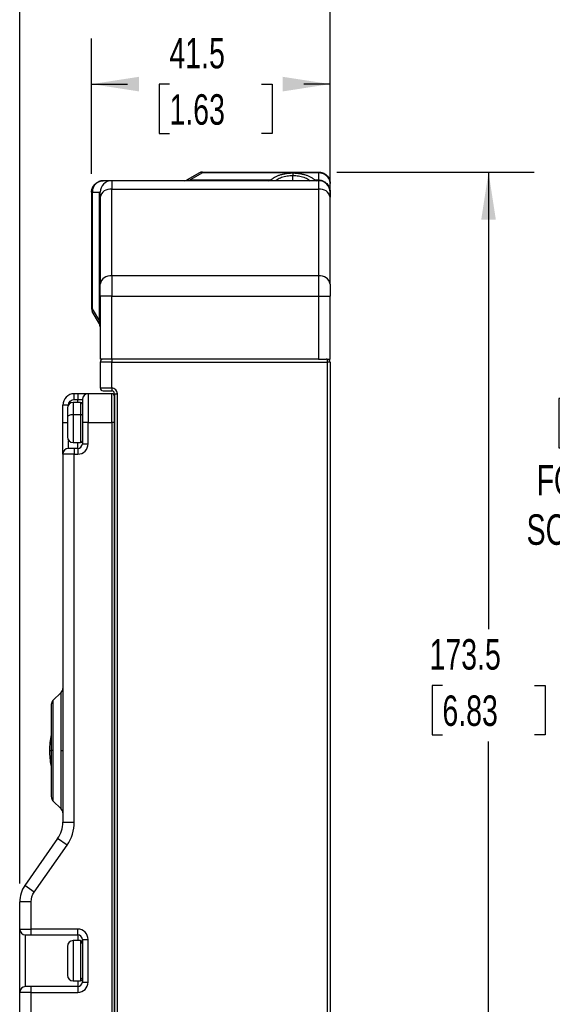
# Model space of a CAD drawing. Header units: millimetres. Extents: x 16 to 683, y 16 to 524.
# Tile 13 of 39: x 269 to 362, y 183 to 355. Entities that reach past the tile are written whole.
import ezdxf

# ---------------------------------------------------------------- set-up
doc = ezdxf.new("R2010")
doc.units = ezdxf.units.MM
doc.header["$LTSCALE"] = 2.5
doc.layers.add('DIMENSIONS', color=140, linetype='Continuous', lineweight=25)
doc.styles.add('SLDTEXTSTYLE0', font='TXT', dxfattribs={"width": 0.7})
doc.dimstyles.new('SLDDIMSTYLE1', dxfattribs={"dimtxt": 5.39502, "dimasz": 8.255, "dimexe": 0, "dimexo": 0.0625, "dimgap": 1.348755, "dimtad": 0, "dimtih": 1, "dimtoh": 1, "dimrnd": 1e-09, "dimzin": 4, "dimdsep": 46, "dimtxsty": 'SLDTEXTSTYLE0', "dimsah": 1, "dimcen": 0.09, "dimadec": 0, "dimazin": 1, "dimtfac": 1, "dimtofl": 0, "dimtmove": 0, "dimatfit": 3, "dimfxl": 0, "dimfrac": 2, "dimtolj": 1, "dimtzin": 12, "dimarcsym": 0})
doc.dimstyles.new('SLDDIMSTYLE2', dxfattribs={"dimtxt": 5.39502, "dimasz": 8.255, "dimexe": 0, "dimexo": 0.0625, "dimgap": 1.348755, "dimtad": 0, "dimtih": 1, "dimtoh": 1, "dimrnd": 1e-09, "dimzin": 12, "dimdsep": 46, "dimtxsty": 'SLDTEXTSTYLE0', "dimsah": 1, "dimcen": 0.09, "dimadec": 0, "dimazin": 3, "dimtfac": 1, "dimtofl": 0, "dimtmove": 0, "dimatfit": 3, "dimfxl": 0, "dimfrac": 2, "dimtolj": 1, "dimtzin": 12, "dimarcsym": 0})
doc.dimstyles.new('SLDDIMSTYLE4', dxfattribs={"dimtxt": 5.39502, "dimasz": 8.255, "dimexe": 0, "dimexo": 0.0625, "dimgap": 1.348755, "dimtad": 0, "dimtih": 1, "dimtoh": 1, "dimrnd": 1e-09, "dimzin": 12, "dimdsep": 46, "dimtxsty": 'SLDTEXTSTYLE0', "dimsah": 1, "dimcen": 0, "dimadec": 0, "dimazin": 3, "dimtfac": 1, "dimtofl": 0, "dimtmove": 0, "dimatfit": 3, "dimfxl": 0, "dimfrac": 2, "dimtolj": 1, "dimtzin": 12, "dimarcsym": 0})

# ---------------------------------------------------------------- blocks, each defined once
blk = doc.blocks.new('_D_11')
at = {"layer": 'DIMENSIONS'}
for p, q in [((324.57, 328.04), (358.88, 328.04)), ((350.94, 328.04), (350.94, 248.66)), ((342.92, 238.88), (341.11, 238.88)), ((341.11, 238.88), (341.11, 230.31)), ((358.95, 238.88), (360.77, 238.88)), ((360.77, 238.88), (360.77, 230.31)), ((341.11, 230.31), (342.92, 230.31)), ((360.77, 230.31), (358.95, 230.31)), ((350.94, 154.54), (350.94, 229.1)), ((325.01, 154.54), (358.88, 154.54))]:
    blk.add_line(p, q, dxfattribs=at)
for points in [[(350.94, 328.04), (349.67, 319.79), (352.21, 319.79)], [(350.94, 154.54), (352.21, 162.8), (349.67, 162.8)]]:
    blk.add_solid(points, dxfattribs=at)
at = {"layer": 'DIMENSIONS', "char_height": 5.292, "attachment_point": 1, "style": 'SLDTEXTSTYLE0'}
for s, insert in [('173.5', (340.68, 246.91)), ('6.83', (342.92, 237.13))]:
    blk.add_mtext(s, dxfattribs=dict(at, insert=insert))
blk = doc.blocks.new('_D_12')
at = {"layer": 'DIMENSIONS'}
for p, q in [((281.9, 327.72), (281.9, 351.26)), ((323.4, 326.84), (323.4, 351.26)), ((281.9, 343.33), (288.14, 343.33)), ((295.45, 343.33), (293.64, 343.33)), ((293.64, 343.33), (293.64, 334.75)), ((311.48, 343.33), (313.29, 343.33)), ((313.29, 343.33), (313.29, 334.75)), ((323.4, 343.33), (318.79, 343.33)), ((293.64, 334.75), (295.45, 334.75)), ((313.29, 334.75), (311.48, 334.75))]:
    blk.add_line(p, q, dxfattribs=at)
for points in [[(281.9, 343.33), (290.15, 342.06), (290.15, 344.6)], [(323.4, 343.33), (315.14, 344.6), (315.14, 342.06)]]:
    blk.add_solid(points, dxfattribs=at)
at = {"layer": 'DIMENSIONS', "char_height": 5.292, "attachment_point": 1, "style": 'SLDTEXTSTYLE0'}
for s, insert in [('41.5', (295.45, 351.36)), ('1.63', (295.45, 341.57))]:
    blk.add_mtext(s, dxfattribs=dict(at, insert=insert))
blk = doc.blocks.new('_D_13')
at = {"layer": 'DIMENSIONS'}
for p, q in [((269.4, 204.43), (269.4, 375.98)), ((323.4, 309.65), (323.4, 375.98)), ((269.4, 368.04), (281.22, 368.04)), ((288.53, 368.04), (286.72, 368.04)), ((286.72, 368.04), (286.72, 359.47)), ((304.56, 368.04), (306.38, 368.04)), ((306.38, 368.04), (306.38, 359.47)), ((323.4, 368.04), (311.87, 368.04)), ((286.72, 359.47), (288.53, 359.47)), ((306.38, 359.47), (304.56, 359.47))]:
    blk.add_line(p, q, dxfattribs=at)
for points in [[(269.4, 368.04), (277.65, 366.77), (277.65, 369.31)], [(323.4, 368.04), (315.14, 369.31), (315.14, 366.77)]]:
    blk.add_solid(points, dxfattribs=at)
at = {"layer": 'DIMENSIONS', "char_height": 5.292, "attachment_point": 1, "style": 'SLDTEXTSTYLE0'}
for s, insert in [('54.0', (288.53, 376.07)), ('2.13', (288.53, 366.29))]:
    blk.add_mtext(s, dxfattribs=dict(at, insert=insert))
blk = doc.blocks.new('_D_14')
at = {"layer": 'DIMENSIONS'}
for p, q in [((365, 288.7), (363.19, 288.7)), ((363.19, 288.7), (363.19, 280.12)), ((381.04, 288.7), (382.85, 288.7)), ((382.85, 288.7), (382.85, 280.12)), ((363.19, 280.12), (365, 280.12)), ((382.85, 280.12), (381.04, 280.12)), ((395.78, 272.29), (392.45, 272.29)), ((409.47, 258.59), (395.78, 272.29))]:
    blk.add_line(p, q, dxfattribs=at)
blk.add_solid([(409.47, 258.59), (404.53, 265.33), (402.74, 263.53)], dxfattribs=at)
at = {"layer": 'DIMENSIONS', "char_height": 5.292, "attachment_point": 1, "style": 'SLDTEXTSTYLE0'}
for s, insert in [('%%c', (363.18, 296.72)), ('5.8', (371.32, 296.72)), ('0.23', (365, 286.94)), ('FOR M5', (359.3, 277.16)), ('SCREWS', (357.56, 268.59)), ('(4X)', (365.16, 260.01))]:
    blk.add_mtext(s, dxfattribs=dict(at, insert=insert))

msp = doc.modelspace()

# ---------------------------------------------------------------- linework, layer by layer
for p, q in [((300.66527, 327.907243), (298.531296, 326.675192)), ((301.16527, 327.907243), (299.031296, 326.675192)), ((301.16527, 328.041217), (301.16527, 327.907243)), ((301.16527, 328.041217), (321.397321, 328.041217)), ((321.397321, 327.907243), (301.16527, 327.907243)), ((316.897321, 327.89688), (316.897321, 327.463867)), ((316.897321, 326.541217), (316.897321, 327.463867)), ((321.397321, 327.907243), (321.397321, 328.041217)), ((321.397321, 327.907243), (321.397321, 326.675192)), ((285.397321, 326.541217), (283.897321, 326.541217)), ((285.397321, 326.541217), (285.397321, 325.076751)), ((321.397321, 326.541217), (285.397321, 326.541217)), ((285.397321, 310.005683), (285.397321, 325.076751)), ((285.397321, 325.076751), (321.397321, 325.076751)), ((299.031296, 326.541217), (299.031296, 326.675192)), ((299.031296, 326.675192), (313.080691, 326.675192)), ((320.713951, 326.675192), (321.397321, 326.675192)), ((321.397321, 326.541217), (321.397321, 326.675192)), ((321.397321, 326.541217), (321.397321, 325.076751)), ((321.397321, 325.076751), (321.397321, 310.005683)), ((323.397321, 324.541217), (323.397321, 326.041217)), ((281.897321, 324.541217), (281.897321, 304.309166)), ((281.897321, 324.541217), (282.031296, 324.541217)), ((282.031296, 324.541217), (283.263346, 324.541217)), ((282.031296, 324.541217), (282.031296, 304.309166)), ((283.263346, 324.541217), (283.397321, 324.541217)), ((283.263346, 302.175192), (283.263346, 324.541217)), ((283.397321, 323.662538), (283.397321, 308.59147)), ((323.397321, 308.59147), (323.397321, 323.662538)), ((285.397321, 310.005683), (285.397321, 306.470149)), ((321.397321, 310.005683), (285.397321, 310.005683)), ((321.397321, 310.005683), (321.397321, 306.470149)), ((285.397321, 306.470149), (283.397321, 306.470149)), ((283.397321, 306.470149), (283.397321, 295.541217)), ((285.397321, 295.541217), (285.397321, 306.470149)), ((285.397321, 306.470149), (321.397321, 306.470149)), ((321.397321, 306.470149), (323.397321, 306.470149)), ((321.397321, 306.470149), (321.397321, 295.541217)), ((323.397321, 295.541217), (323.397321, 306.470149)), ((281.897321, 304.309166), (282.031296, 304.309166)), ((282.031296, 304.309166), (283.263346, 302.175192)), ((283.263346, 301.675192), (282.031296, 303.809166)), ((283.397321, 302.175192), (283.263346, 302.175192)), ((285.397321, 295.541217), (283.397321, 295.541217)), ((285.397321, 295.041217), (283.397321, 295.041217)), ((283.397321, 295.041217), (283.397321, 290.541217)), ((285.397321, 295.541217), (285.397321, 295.041217)), ((321.397321, 295.541217), (285.397321, 295.541217)), ((285.397321, 290.541217), (285.397321, 295.041217)), ((285.397321, 295.041217), (322.897321, 295.041217)), ((321.397321, 295.541217), (322.720197, 295.541217)), ((322.897321, 295.541217), (322.720197, 295.541217)), ((322.897321, 295.541217), (322.897321, 295.041217)), ((322.897321, 295.541217), (323.397321, 295.541217)), ((322.897321, 295.041217), (322.897321, 173.903749)), ((323.397321, 295.041217), (322.897321, 295.041217)), ((323.397321, 295.041217), (323.397321, 173.903749)), ((278.897321, 288.541217), (278.897321, 289.541217)), ((279.497321, 289.541217), (278.897321, 289.541217)), ((279.497321, 289.541217), (279.497321, 288.541217)), ((281.297321, 289.541217), (281.297321, 284.541217)), ((285.397321, 289.541217), (281.297321, 289.541217)), ((283.397321, 290.541217), (285.397321, 290.541217)), ((285.397321, 290.541217), (285.397321, 290.041217)), ((285.397321, 284.541217), (285.397321, 289.541217)), ((285.897321, 289.541217), (285.897321, 106.541217)), ((285.897321, 289.541217), (286.397321, 289.541217)), ((286.397321, 106.541217), (286.397321, 289.541217)), ((276.897321, 284.541217), (276.897321, 287.541217)), ((277.831296, 287.541217), (276.897321, 287.541217)), ((279.997321, 288.041217), (278.697321, 288.041217)), ((278.697321, 288.041217), (278.697321, 285.881889)), ((278.897321, 288.541217), (279.497321, 288.541217)), ((279.497321, 288.541217), (280.297321, 288.541217)), ((279.497321, 288.041217), (279.497321, 288.541217)), ((279.997321, 288.041217), (279.997321, 285.881889)), ((280.297321, 287.791217), (280.295886, 287.770521)), ((279.997321, 285.881889), (278.697321, 285.881889)), ((278.697321, 285.881889), (278.697321, 281.041217)), ((279.997321, 285.881889), (279.997321, 281.041217)), ((276.897321, 284.541217), (277.694139, 284.541217)), ((280.297321, 284.541217), (280.295886, 284.541217)), ((280.297321, 284.541217), (280.297321, 280.841217)), ((281.297321, 284.541217), (280.297321, 284.541217)), ((281.297321, 284.541217), (285.397321, 284.541217)), ((281.297321, 280.841217), (281.297321, 284.541217)), ((285.397321, 284.541217), (285.397321, 106.541217)), ((285.897321, 284.541217), (285.397321, 284.541217)), ((285.897321, 106.541217), (285.897321, 284.541217)), ((277.897321, 280.041217), (277.897321, 281.441217)), ((278.697321, 281.041217), (279.997321, 281.041217)), ((279.497321, 280.041217), (279.497321, 281.041217)), ((280.295886, 281.311913), (280.297321, 281.291217)), ((280.297321, 280.841217), (281.297321, 280.841217)), ((278.897321, 279.041217), (276.897321, 279.041217)), ((276.897321, 279.041217), (276.897321, 215.117711)), ((279.497321, 280.041217), (278.897321, 280.041217)), ((278.897321, 280.041217), (278.897321, 279.041217)), ((278.897321, 215.117711), (278.897321, 279.041217)), ((278.897321, 279.041217), (279.497321, 279.041217)), ((279.497321, 280.041217), (279.497321, 279.041217)), ((276.604428, 237.648324), (275.190214, 236.23411)), ((275.190214, 236.23411), (275.190214, 227.541217)), ((276.604428, 227.541217), (276.604428, 237.648324)), ((274.597321, 227.541217), (274.84276, 227.541217)), ((275.190214, 227.541217), (274.897321, 227.541217)), ((275.190214, 227.541217), (275.190214, 218.848324)), ((276.604428, 227.541217), (276.897321, 227.541217)), ((276.604428, 217.43411), (276.604428, 227.541217)), ((275.190214, 218.848324), (276.604428, 217.43411)), ((276.897321, 215.117711), (278.897321, 215.117711)), ((275.993081, 212.249829), (270.301561, 204.121495)), ((277.631385, 211.102676), (275.993081, 212.249829)), ((271.939865, 202.974343), (277.631385, 211.102676)), ((271.939865, 202.974343), (270.301561, 204.121495)), ((269.397321, 196.541217), (269.397321, 201.253613)), ((271.397321, 201.253613), (269.397321, 201.253613)), ((271.397321, 196.541217), (271.397321, 201.253613)), ((269.397321, 196.541217), (271.397321, 196.541217)), ((270.397321, 186.541217), (270.397321, 195.541217)), ((279.497321, 196.541217), (271.397321, 196.541217)), ((271.397321, 195.541217), (271.397321, 196.541217)), ((271.397321, 195.541217), (279.497321, 195.541217)), ((279.497321, 195.541217), (279.497321, 196.541217)), ((279.497321, 195.541217), (279.497321, 194.541217)), ((279.997321, 194.541217), (278.697321, 194.541217)), ((278.697321, 194.540652), (278.697321, 187.541782)), ((279.997321, 194.540652), (278.697321, 194.540652)), ((279.997321, 194.540652), (279.997321, 187.541782)), ((280.297321, 194.741217), (280.297321, 187.341217)), ((280.297321, 194.741217), (281.297321, 194.741217)), ((281.297321, 187.341217), (281.297321, 194.741217)), ((280.297321, 191.041217), (280.295886, 191.041217)), ((279.497321, 186.541217), (271.397321, 186.541217)), ((271.397321, 185.541217), (271.397321, 186.541217)), ((278.697321, 187.541217), (279.997321, 187.541217)), ((279.497321, 187.541217), (279.497321, 186.541217)), ((279.497321, 186.541217), (279.497321, 185.541217)), ((280.297321, 187.341217), (281.297321, 187.341217)), ((271.397321, 185.541217), (269.397321, 185.541217)), ((269.397321, 112.041217), (269.397321, 185.541217)), ((271.397321, 112.041217), (271.397321, 185.541217)), ((271.397321, 185.541217), (279.497321, 185.541217))]:
    msp.add_line(p, q)
at = {"flags": 128}
msp.add_lwpolyline([(278.697321, 285.881889), (278.502231, 285.874529), (278.314638, 285.852731), (278.141751, 285.817333), (277.990214, 285.769696), (277.865851, 285.71165), (277.773442, 285.645426), (277.716536, 285.573569), (277.697321, 285.49884)], dxfattribs=at)
for centre, radius, start, end in [((301.16527, 327.041217), 1, 90, 120), ((300.91527, 327.414498), 0.552537, 63.09848852, 116.90151148), ((285.397321, 324.541217), 2, 90, 180), ((285.147321, 323.308984), 1.785357, 81.95053302, 168.57824634), ((298.031296, 327.541217), 1, 270, 300), ((312.918064, 326.105551), 0.592401, 47.34316866, 74.06645698), ((320.876578, 326.105551), 0.592401, 105.93354302, 132.65683134), ((321.397321, 324.541217), 2, 360, 90), ((321.647321, 323.308984), 1.785357, 11.42175366, 98.04946698), ((285.147321, 308.237916), 1.785357, 81.95053302, 168.57824634), ((321.647321, 308.237916), 1.785357, 11.42175366, 98.04946698), ((282.897321, 304.309166), 1, 180, 210), ((282.52404, 304.059166), 0.552537, 153.09848852, 206.90151148), ((282.397321, 301.175192), 1, 0, 29.999984), ((283.897321, 295.041217), 0.5, 90, 180), ((322.897321, 295.041217), 0.5, 0, 90), ((278.897321, 287.541217), 2, 90, 180), ((281.297321, 288.541217), 1, 90, 180), ((283.897321, 290.541217), 0.5, 180, 270), ((285.397321, 289.541217), 0.5, 0, 90), ((285.397321, 289.041217), 0.5, 0, 90), ((278.697321, 287.041217), 1, 90, 180), ((279.997321, 287.741217), 0.3, 0, 90), ((280.05702, 285.572096), 0.315492, 40.78885828, 100.90755475), ((278.697321, 282.041217), 1, 180, 270), ((279.497321, 280.841217), 0.8, 270, 0), ((279.997321, 281.341217), 0.3, 270, 0), ((277.897321, 279.041217), 1, 90, 180), ((275.897321, 238.355431), 1, 315, 0), ((275.897321, 235.527004), 1, 135, 180), ((289.142321, 227.541217), 14.545, 168.99009564, 180), ((289.142321, 227.541217), 14.545, 180, 190.210218), ((275.897321, 219.555431), 1, 180, 225), ((275.897321, 216.727004), 1, 0, 45), ((271.897321, 215.117711), 5, 325, 0), ((274.397321, 201.253613), 5, 145, 180), ((270.397321, 196.541217), 1, 180, 270), ((279.497321, 194.741217), 0.8, 0, 90), ((278.69724, 193.540733), 0.999919, 89.99537591, 179.99537517), ((279.997321, 194.241217), 0.3, 0, 90), ((279.997345, 194.240677), 0.299976, 0.00462483, 90.00462409), ((280.147321, 194.291217), 0.15, 270, 352.06936374), ((278.69724, 188.541701), 0.999919, 180.00462483, 270.00462409), ((270.397321, 185.541217), 1, 90, 180), ((279.497321, 187.341217), 0.8, 270, 0), ((279.997321, 187.841217), 0.3, 270, 0), ((280.147321, 187.791217), 0.15, 0, 90)]:
    msp.add_arc(centre, radius, start, end)
for points, knots in [([(313.080691, 326.675192), (313.114339, 326.705493), (313.18135, 326.765836), (313.290265, 326.853462), (313.404742, 326.938402), (313.525403, 327.020487), (313.652092, 327.099762), (313.87542, 327.228396), (314.21666, 327.394743), (314.704977, 327.575821), (315.229513, 327.71976), (315.718242, 327.811281), (316.151957, 327.863906), (316.523316, 327.891766), (316.77259, 327.895174), (316.897321, 327.89688)], [0, 0, 0, 0, 0.0437047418, 0.0870372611, 0.1300644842, 0.1728547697, 0.2154776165, 0.2580033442, 0.3876518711, 0.5150499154, 0.640227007, 0.7637635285, 0.8428712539, 0.9213766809, 1, 1, 1, 1]), ([(313.88531, 326.541217), (313.976622, 326.618672), (314.255328, 326.855079), (314.94178, 327.156073), (315.874174, 327.414744), (316.56158, 327.447747), (316.897321, 327.463867)], [0, 0, 0, 0, 0.1406585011, 0.4293204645, 0.721269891, 1, 1, 1, 1]), ([(316.897321, 327.89688), (316.959732, 327.896453), (317.084384, 327.895601), (317.270826, 327.888669), (317.45633, 327.877593), (317.640893, 327.861972), (317.824519, 327.841909), (318.134902, 327.800252), (318.564994, 327.719818), (319.089377, 327.575911), (319.577833, 327.394785), (319.967655, 327.204885), (320.272627, 327.021425), (320.509831, 326.85438), (320.645578, 326.735213), (320.713951, 326.675192)], [0, 0, 0, 0, 0.0393513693, 0.0785954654, 0.1178223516, 0.1571222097, 0.1965847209, 0.2362984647, 0.3597249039, 0.4850083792, 0.6122974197, 0.7420510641, 0.8271314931, 0.9129304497, 1, 1, 1, 1]), ([(316.897321, 327.463867), (317.233056, 327.447746), (317.920461, 327.41474), (318.852849, 327.156077), (319.539308, 326.855085), (319.818014, 326.618676), (319.909332, 326.541217)], [0, 0, 0, 0, 0.2787245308, 0.5706792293, 0.8593336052, 1, 1, 1, 1]), ([(321.397321, 328.041217), (321.44255, 328.04033), (321.533485, 328.038547), (321.669964, 328.024032), (321.806561, 328.000582), (321.94257, 327.967165), (322.077253, 327.923885), (322.209847, 327.870608), (322.339561, 327.807341), (322.465587, 327.73413), (322.587098, 327.651099), (322.703268, 327.558425), (322.870863, 327.402956), (323.076753, 327.152759), (323.235108, 326.851977), (323.328715, 326.575347), (323.384736, 326.329406), (323.392858, 326.143427), (323.397321, 326.041217)], [0, 0, 0, 0, 0.0430212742, 0.0864974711, 0.1304323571, 0.1748295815, 0.2196926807, 0.2650250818, 0.3108301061, 0.3571109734, 0.4038708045, 0.4511126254, 0.4988393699, 0.622092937, 0.7590458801, 0.8216723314, 0.9019951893, 1, 1, 1, 1]), ([(323.397321, 326.041217), (323.396408, 326.084185), (323.394648, 326.166959), (323.381236, 326.285818), (323.362268, 326.394362), (323.338839, 326.492489), (323.312796, 326.580241), (323.285588, 326.657776), (323.216391, 326.830591), (323.076779, 327.078274), (322.844623, 327.34152), (322.610455, 327.531935), (322.385136, 327.669954), (322.146479, 327.777075), (321.899456, 327.85229), (321.6488, 327.898719), (321.480609, 327.90442), (321.397321, 327.907243)], [0, 0, 0, 0, 0.0442046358, 0.0851566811, 0.122855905, 0.1573021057, 0.1884951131, 0.2164347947, 0.2411210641, 0.3780757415, 0.501357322, 0.5884444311, 0.6739134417, 0.7577830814, 0.8400731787, 0.9208047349, 1, 1, 1, 1]), ([(281.897321, 324.541217), (281.898208, 324.586446), (281.899991, 324.677382), (281.914507, 324.813861), (281.937956, 324.950457), (281.971374, 325.086466), (282.014654, 325.221149), (282.06793, 325.353743), (282.131197, 325.483457), (282.204408, 325.609483), (282.287439, 325.730995), (282.380113, 325.847165), (282.535583, 326.01476), (282.785779, 326.220649), (283.086562, 326.379004), (283.363192, 326.472612), (283.609132, 326.528632), (283.795111, 326.536754), (283.897321, 326.541217)], [0, 0, 0, 0, 0.0430212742, 0.0864974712, 0.1304323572, 0.1748295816, 0.2196926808, 0.2650250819, 0.3108301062, 0.3571109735, 0.4038708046, 0.4511126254, 0.4988393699, 0.622092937, 0.7590458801, 0.8216723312, 0.9019951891, 1, 1, 1, 1]), ([(283.897321, 326.541217), (283.854353, 326.540304), (283.771579, 326.538544), (283.65272, 326.525132), (283.544176, 326.506165), (283.446049, 326.482736), (283.358297, 326.456693), (283.280763, 326.429484), (283.107948, 326.360288), (282.860265, 326.220675), (282.597018, 325.988519), (282.406603, 325.754351), (282.268585, 325.529032), (282.161463, 325.290376), (282.086248, 325.043352), (282.039819, 324.792696), (282.034119, 324.624505), (282.031296, 324.541217)], [0, 0, 0, 0, 0.04420463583, 0.08515668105, 0.122855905, 0.15730210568, 0.18849511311, 0.21643479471, 0.24112106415, 0.37807574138, 0.50135732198, 0.58844443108, 0.67391344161, 0.75778308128, 0.84007317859, 0.92080473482, 1, 1, 1, 1]), ([(298.531296, 326.675192), (298.519523, 326.667907), (298.49778, 326.654453), (298.483637, 326.637466), (298.487332, 326.625033), (298.510176, 326.617264), (298.557227, 326.614277), (298.637327, 326.618496), (298.74809, 326.630864), (298.88317, 326.650167), (298.978567, 326.666284), (299.031296, 326.675192)], [0, 0, 0, 0, 0.1353307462, 0.2499412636, 0.3460661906, 0.4274768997, 0.5002689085, 0.5920558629, 0.6999830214, 0.8341709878, 1, 1, 1, 1]), ([(321.397321, 326.675192), (321.438789, 326.674395), (321.521918, 326.672797), (321.646367, 326.659868), (321.770343, 326.63918), (321.893339, 326.609958), (322.014859, 326.572413), (322.220274, 326.493598), (322.502907, 326.337331), (322.816163, 326.065654), (323.078032, 325.724948), (323.235549, 325.405139), (323.32881, 325.110582), (323.384768, 324.848221), (323.392866, 324.650166), (323.397321, 324.541217)], [0, 0, 0, 0, 0.0381386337, 0.0764562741, 0.1149767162, 0.1537233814, 0.1927192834, 0.2319869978, 0.3562761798, 0.4881205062, 0.6122526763, 0.7518085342, 0.8161089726, 0.89884246, 1, 1, 1, 1]), ([(283.263346, 301.675192), (283.270631, 301.663419), (283.284086, 301.641677), (283.301073, 301.627534), (283.313505, 301.631228), (283.321274, 301.654072), (283.324261, 301.701124), (283.320042, 301.781223), (283.307675, 301.891986), (283.288371, 302.027066), (283.272255, 302.122463), (283.263346, 302.175192)], [0, 0, 0, 0, 0.1353307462, 0.2499412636, 0.3460661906, 0.4274768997, 0.5002689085, 0.5920558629, 0.6999830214, 0.8341709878, 1, 1, 1, 1]), ([(277.697321, 287.040892), (277.697321, 287.048978), (277.697321, 286.906267), (277.697321, 286.356334), (277.697321, 285.96176), (277.697321, 285.49884)], [0, 0, 0, 0, 0.5, 0.5, 1, 1, 1, 1]), ([(276.897321, 279.041217), (276.897321, 279.041922), (276.897321, 279.043331), (276.897321, 279.054767), (276.897321, 279.073033), (276.897321, 279.098798), (276.897321, 279.149935), (276.897321, 279.246943), (276.897321, 279.421734), (276.897321, 279.649212), (276.897321, 280.027026), (276.897321, 280.624316), (276.897321, 281.360007), (276.897321, 282.006755), (276.897321, 282.506371), (276.897321, 283.018897), (276.897321, 283.474562), (276.897321, 283.871437), (276.897321, 284.205669), (276.897321, 284.429285), (276.897321, 284.541217)], [0, 0, 0, 0, 0.0233344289, 0.0466268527, 0.0699085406, 0.093210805, 0.1165648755, 0.1782980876, 0.2400920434, 0.3043993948, 0.3687677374, 0.5000056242, 0.6312435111, 0.6955508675, 0.7599192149, 0.8216524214, 0.8834463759, 0.9223081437, 0.9611109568, 1, 1, 1, 1]), ([(277.697321, 285.49884), (277.697321, 285.195589), (277.697321, 284.727429), (277.697321, 284.069905), (277.697321, 283.57916), (277.697321, 283.126819), (277.697321, 282.622994), (277.697321, 282.189566), (277.697321, 282.014522), (277.697321, 282.043745), (277.697321, 282.044946)], [0, 0, 0, 0, 0.1915990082, 0.2957913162, 0.4000931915, 0.5042855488, 0.6085874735, 0.8001864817, 0.9917854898, 1, 1, 1, 1]), ([(279.497321, 279.041217), (279.974697, 279.041217), (280.432557, 279.230869), (281.107669, 279.905981), (281.297321, 280.363841), (281.297321, 280.841217)], [0, 0, 0, 0, 0.5, 0.5, 1, 1, 1, 1]), ([(274.897321, 235.527004), (274.897321, 235.527004), (274.897321, 234.685604), (274.897321, 231.690438), (274.897321, 229.65912), (274.897321, 227.541217)], [0, 0, 0, 0, 0.5, 0.5, 1, 1, 1, 1]), ([(274.897321, 227.541217), (274.897321, 225.423315), (274.897321, 223.391997), (274.897321, 220.39683), (274.897321, 219.555431), (274.897321, 219.555431)], [0, 0, 0, 0, 0.5, 0.5, 1, 1, 1, 1]), ([(269.397321, 185.541217), (269.397321, 185.541922), (269.397321, 185.543331), (269.397321, 185.554767), (269.397321, 185.573033), (269.397321, 185.598798), (269.397321, 185.649935), (269.397321, 185.746944), (269.397321, 185.921733), (269.397321, 186.149215), (269.397321, 186.527007), (269.397321, 187.12447), (269.397321, 188.003992), (269.397321, 188.989703), (269.397321, 190.014761), (269.397321, 191.041217), (269.397321, 192.067673), (269.397321, 193.092731), (269.397321, 194.078443), (269.397321, 194.957964), (269.397321, 195.555316), (269.397321, 195.933137), (269.397321, 196.160579), (269.397321, 196.335417), (269.397321, 196.442789), (269.397321, 196.503549), (269.397321, 196.535351), (269.397321, 196.539261), (269.397321, 196.541217)], [0, 0, 0, 0, 0.0116726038, 0.0233241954, 0.0349704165, 0.0466269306, 0.0583093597, 0.0891902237, 0.1201014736, 0.1522700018, 0.1844690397, 0.2501182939, 0.3157675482, 0.3800525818, 0.4417717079, 0.5000028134, 0.558233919, 0.619953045, 0.6842380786, 0.7498873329, 0.8155365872, 0.8477051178, 0.8799041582, 0.9107850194, 0.9416962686, 0.961136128, 0.9805464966, 1, 1, 1, 1]), ([(281.297321, 194.741217), (281.297321, 195.218593), (281.107669, 195.676454), (280.432557, 196.351565), (279.974697, 196.541217), (279.497321, 196.541217)], [0, 0, 0, 0, 0.5, 0.5, 1, 1, 1, 1]), ([(277.697321, 193.540814), (277.697321, 193.516024), (277.697321, 192.375866), (277.697321, 189.616736), (277.697321, 188.516831), (277.697321, 188.541621)], [0, 0, 0, 0, 0.5, 0.5, 1, 1, 1, 1])]:
    msp.add_open_spline(points, degree=3, knots=knots)
for points in [[(312.704455, 326.541217), (312.811217, 326.541217), (312.942595, 326.590096), (313.080691, 326.675192)], [(320.713951, 326.675192), (320.853577, 326.589154), (320.984583, 326.541217), (321.090187, 326.541217)], [(283.397321, 323.662538), (283.397321, 324.225131), (283.397321, 324.541217), (283.397321, 324.541217)], [(323.397321, 324.541217), (323.397321, 324.541217), (323.397321, 324.225131), (323.397321, 323.662538)], [(283.397321, 306.470149), (283.397321, 307.265776), (283.397321, 308.028877), (283.397321, 308.59147)], [(323.397321, 308.59147), (323.397321, 308.028877), (323.397321, 307.265776), (323.397321, 306.470149)], [(285.397321, 295.541217), (284.569449, 295.541217), (283.897321, 295.541217), (283.897321, 295.541217)], [(281.297321, 289.541217), (281.297321, 289.541217), (280.490768, 289.541217), (279.497321, 289.541217)], [(283.897321, 290.041217), (283.897321, 290.041217), (284.569449, 290.041217), (285.397321, 290.041217)], [(286.397321, 289.541217), (286.397321, 290.093132), (285.949236, 290.541217), (285.397321, 290.541217)], [(277.897321, 287.541217), (277.897321, 288.093132), (278.345406, 288.541217), (278.897321, 288.541217)], [(280.297321, 288.541217), (280.297321, 288.541217), (280.297321, 286.748877), (280.297321, 284.541217)], [(285.897321, 284.541217), (285.897321, 287.024835), (285.897321, 289.041217), (285.897321, 289.041217)], [(278.897321, 280.041217), (278.345406, 280.041217), (277.897321, 280.041217), (277.897321, 280.041217)], [(277.631385, 211.102676), (278.455331, 212.279392), (278.897321, 213.681206), (278.897321, 215.117711)], [(271.397321, 201.253613), (271.397321, 201.869258), (271.586745, 202.470036), (271.939865, 202.974343)], [(270.397321, 195.541217), (270.397321, 195.541217), (270.845406, 195.541217), (271.397321, 195.541217)], [(271.397321, 186.541217), (270.845406, 186.541217), (270.397321, 186.541217), (270.397321, 186.541217)], [(279.497321, 185.541217), (280.490768, 185.541217), (281.297321, 186.34777), (281.297321, 187.341217)]]:
    msp.add_open_spline(points, degree=3)

# ---------------------------------------------------------------- dimensions: what is measured, and where the dimension line sits
at = {"layer": 'DIMENSIONS'}
dim = msp.add_linear_dim(base=(269.397321, 368.043883), p1=(323.397321, 306.470149), p2=(269.397321, 201.253613), dimstyle='SLDDIMSTYLE1', dxfattribs=at)
dim.commit()
dim.dimension.update_dxf_attribs({"geometry": '_D_13', "text_midpoint": (296.547888, 368.043883), "dimtype": 160})
for base, p1, p2, angle, picture, middle in [((281.897321, 343.326708), (323.397321, 323.662538), (281.897321, 324.541217), 0, '_D_12', (303.465359, 343.326708)), ((350.93806, 328.041217), (321.837321, 154.541217), (321.397321, 328.041217), 90, '_D_11', (350.93806, 238.879724))]:
    dim = msp.add_linear_dim(base=base, p1=p1, p2=p2, angle=angle, dimstyle='SLDDIMSTYLE2', dxfattribs=at)
    dim.commit()
    dim.dimension.update_dxf_attribs({"geometry": picture, "text_midpoint": middle, "dimtype": 160})
dim = msp.add_diameter_dim_2p(p1=(413.574404, 254.490608), p2=(409.473185, 258.591827), text='<>\\PFOR M5\\PSCREWS\\P(4X)', dimstyle='SLDDIMSTYLE4', dxfattribs=at)
dim.commit()
dim.dimension.update_dxf_attribs({"geometry": '_D_14', "text_midpoint": (373.019874, 275.074153), "dimtype": 163})

doc.saveas('drawing.dxf')
